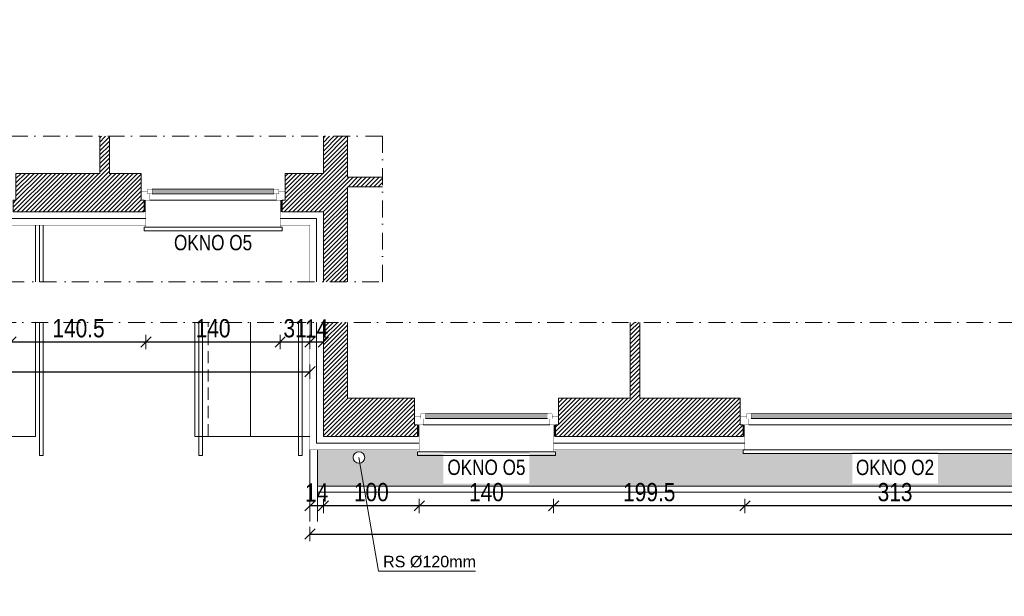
# Model space of a CAD drawing. Header units: millimetres. Extents: x 18880 to 99371, y -5529 to 27899.
# Tile 11 of 158: x 19855 to 20881, y 3558 to 4159. Entities that reach past the tile are written whole.
import ezdxf

# ---------------------------------------------------------------- set-up
doc = ezdxf.new("R2010")
doc.units = ezdxf.units.MM
doc.set_wipeout_variables(frame=1)
doc.linetypes.add('DASHED', pattern=[19.049999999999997, 12.7, -6.35])
doc.linetypes.add('Kropki i Kreski', pattern=[335.1388812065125, 176.3888835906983, -88.19444179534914, 0, -70.55555582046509])
for name, color, linetype, lineweight in [('AA_HATCH', 252, 'Continuous', 0), ('AA_IZOLACJA', 251, 'Continuous', 0), ('AA_OPIS', 2, 'Continuous', 0), ('AA_WIDOK', 254, 'Continuous', 0), ('AP wymiary', 40, 'Continuous', 0), ('K_SCIANY', 90, 'Continuous', 20)]:
    doc.layers.add(name, color=color, linetype=linetype, lineweight=lineweight)
doc.layers.add('Okna ArchiCADa', color=7, linetype='Continuous')
doc.styles.add('1', font='ARIALN.TTF')
doc.styles.add('ARIAL', font='arial.ttf')
doc.linetypes.add('STYROPIAN', pattern='A,0.000141,[1,styropian.shx,S=1,R=0,X=0,Y=0],-14.102004', length=14.102145)
doc.dimstyles.new('1_50', dxfattribs={"dimscale": 10, "dimtxt": 1.9, "dimasz": 0.005, "dimexe": 0, "dimexo": 0, "dimgap": 0.45, "dimtad": 1, "dimdec": 4, "dimrnd": 0.5, "dimdsep": 46, "dimtxsty": '1', "dimblk1": 'DIM01', "dimblk2": 'DIM01', "dimsah": 1, "dimcen": 2, "dimdle": 25, "dimse1": 1, "dimse2": 1, "dimclrd": 1, "dimclrt": 2, "dimadec": 0, "dimazin": 0, "dimtfac": 0.66665, "dimtdec": 4, "dimtix": 1, "dimtmove": 0, "dimatfit": 3, "dimldrblk": 'DIM01', "dimfxl": 0, "dimtolj": 1, "dimtzin": 0, "dimarcsym": 0})
pattern_1 = [(45, (0, -349.0947071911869), (-2.245064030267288, 2.245064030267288), [])]

# ---------------------------------------------------------------- blocks, each defined once
blk = doc.blocks.new('O1 rozwierane 12_97')
at = {"layer": 'AA_WIDOK', "color": 4}
blk.add_lwpolyline([(-719.9999999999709, 280.0000000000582), (-719.9999999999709, 320.0000000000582), (720.0000000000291, 320.0000000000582), (720.0000000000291, 280.0000000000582)], dxfattribs=at)
at = {"layer": 'AA_WIDOK', "linetype": 'DASHED', "ltscale": 0.5}
blk.add_lwpolyline([(-719.9999999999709, 280.0000000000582), (720.0000000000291, 280.0000000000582)], dxfattribs=at)
at = {"layer": 'AA_WIDOK', "color": 4, "const_width": 3}
for points in [[(-749.9999999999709, 5.820766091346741e-11), (-749.9999999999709, -89.99999999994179)], [(750.0000000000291, -89.99999999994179), (750.0000000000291, 5.820766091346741e-11)]]:
    blk.add_lwpolyline(points, dxfattribs=at)
at = {"color": 4}
blk.add_wipeout([(635.0000000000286, -114.99999999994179), (635.0000000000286, -64.9999999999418), (660.0000000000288, -64.9999999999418), (660.0000000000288, 5.820766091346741e-11), (-659.9999999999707, 5.820766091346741e-11), (-659.9999999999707, -64.9999999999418), (-634.9999999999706, -64.9999999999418), (-634.9999999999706, -114.99999999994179)], dxfattribs=at).dxf.layer = 'AA_WIDOK'
at = {"layer": 'AA_IZOLACJA', "linetype": 'STYROPIAN', "ltscale": 0.2}
for points in [[(-709.9999999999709, 120.0000000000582), (-709.9999999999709, 5.820766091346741e-11)], [(710.0000000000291, 120.0000000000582), (710.0000000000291, 5.820766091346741e-11)]]:
    blk.add_lwpolyline(points, dxfattribs=at)
at = {"layer": 'AA_WIDOK', "const_width": 3}
for points in [[(-699.9999999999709, 280.0000000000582), (-699.9999999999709, 5.820766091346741e-11)], [(700.0000000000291, 280.0000000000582), (700.0000000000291, 5.820766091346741e-11)]]:
    blk.add_lwpolyline(points, dxfattribs=at)
at = {"layer": 'AA_WIDOK', "color": 4, "const_width": 3}
for points in [[(-659.9999999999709, 5.820766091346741e-11), (-749.9999999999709, 5.820766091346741e-11)], [(-659.9999999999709, -64.99999999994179), (-659.9999999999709, 5.820766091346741e-11)], [(750.0000000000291, 5.820766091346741e-11), (660.0000000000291, 5.820766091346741e-11)], [(660.0000000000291, 5.820766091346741e-11), (660.0000000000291, -64.99999999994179)], [(-749.9999999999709, -89.99999999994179), (-684.9999999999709, -89.99999999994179)], [(-684.9999999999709, -89.99999999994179), (-684.9999999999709, -64.99999999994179)], [(-684.9999999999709, -64.99999999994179), (-659.9999999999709, -64.99999999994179)], [(-634.9999999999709, -64.99999999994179), (-684.9999999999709, -64.99999999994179)], [(-684.9999999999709, -64.99999999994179), (-684.9999999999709, -114.9999999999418)], [(-634.9999999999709, -114.9999999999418), (-634.9999999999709, -64.99999999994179)], [(-634.9999999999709, -79.99999999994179), (635.0000000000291, -79.99999999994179)], [(-634.9999999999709, -89.99999999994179), (635.0000000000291, -89.99999999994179)], [(-634.9999999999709, -99.99999999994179), (635.0000000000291, -99.99999999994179)], [(685.0000000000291, -64.99999999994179), (635.0000000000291, -64.99999999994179)], [(635.0000000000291, -64.99999999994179), (635.0000000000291, -114.9999999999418)], [(660.0000000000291, -64.99999999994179), (685.0000000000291, -64.99999999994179)], [(685.0000000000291, -64.99999999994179), (685.0000000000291, -89.99999999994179)], [(685.0000000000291, -114.9999999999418), (685.0000000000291, -64.99999999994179)], [(685.0000000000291, -89.99999999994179), (750.0000000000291, -89.99999999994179)], [(-684.9999999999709, -114.9999999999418), (-634.9999999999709, -114.9999999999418)], [(635.0000000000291, -114.9999999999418), (685.0000000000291, -114.9999999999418)]]:
    blk.add_lwpolyline(points, dxfattribs=at)
at = {"layer": 'AA_WIDOK', "color": 4}
for points in [[(660.0000000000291, 5.820766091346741e-11), (-659.9999999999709, 5.820766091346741e-11)], [(-634.9999999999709, -64.99999999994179), (635.0000000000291, -64.99999999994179)], [(-634.9999999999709, -114.9999999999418), (635.0000000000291, -114.9999999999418)], [(-634.9999999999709, -114.9999999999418), (635.0000000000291, -114.9999999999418)]]:
    blk.add_lwpolyline(points, dxfattribs=at)
blk = doc.blocks.new('O1 rozwierane 12_80')
at = {"layer": 'AA_WIDOK', "color": 4}
blk.add_lwpolyline([(1585, 260), (1585, 300), (-1585, 300), (-1585, 260)], dxfattribs=at)
at = {"layer": 'AA_WIDOK', "linetype": 'DASHED', "ltscale": 0.5}
blk.add_lwpolyline([(1585, 260), (-1585, 260)], dxfattribs=at)
at = {"layer": 'AA_WIDOK', "color": 4, "const_width": 3}
for points in [[(-1615, -90), (-1615, 0)], [(1615, 0), (1615, -90)]]:
    blk.add_lwpolyline(points, dxfattribs=at)
at = {"color": 4}
blk.add_wipeout([(-1499.9999999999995, -114.99999999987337), (-1499.9999999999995, -64.99999999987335), (-1524.9999999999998, -64.99999999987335), (-1524.9999999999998, 1.2661871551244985e-10), (1525, 1.2661871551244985e-10), (1525, -64.99999999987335), (1499.9999999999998, -64.99999999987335), (1499.9999999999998, -114.99999999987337)], dxfattribs=at).dxf.layer = 'AA_WIDOK'
at = {"layer": 'AA_IZOLACJA', "linetype": 'STYROPIAN', "ltscale": 0.2}
for points in [[(-1575.000000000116, 120), (-1575.000000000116, 0)], [(1574.999999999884, 120), (1574.999999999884, 0)]]:
    blk.add_lwpolyline(points, dxfattribs=at)
at = {"layer": 'AA_WIDOK', "const_width": 3}
for points in [[(-1565.000000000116, 260), (-1565.000000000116, 0)], [(1564.999999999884, 260), (1564.999999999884, 0)]]:
    blk.add_lwpolyline(points, dxfattribs=at)
at = {"layer": 'AA_WIDOK', "color": 4, "const_width": 3}
for points in [[(-1615, 0), (-1525, 0)], [(-1525, 0), (-1525, -65)], [(1525, -65), (1525, 0)], [(1525, 0), (1615, 0)], [(-1550, -90), (-1615, -90)], [(-1525, -65), (-1550, -65)], [(-1550, -65), (-1550, -90)], [(-1550, -65), (-1500, -65)], [(-1550, -115), (-1550, -65)], [(-1500, -65), (-1500, -115)], [(1500, -80), (-1500, -80)], [(1500, -90), (-1500, -90)], [(1500, -100), (-1500, -100)], [(1500, -115), (1500, -65)], [(1500, -65), (1550, -65)], [(1550, -65), (1525, -65)], [(1550, -90), (1550, -65)], [(1550, -65), (1550, -115)], [(1615, -90), (1550, -90)], [(-1500, -115), (-1550, -115)], [(1550, -115), (1500, -115)]]:
    blk.add_lwpolyline(points, dxfattribs=at)
at = {"layer": 'AA_WIDOK', "color": 4}
for points in [[(-1525, 0), (1525, 0)], [(1500, -65), (-1500, -65)], [(1500, -115), (-1500, -115)], [(1500, -115), (-1500, -115)]]:
    blk.add_lwpolyline(points, dxfattribs=at)
blk = doc.blocks.new('DIM01')
at = {"color": 2}
blk.add_line((-106.066017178, -106.066017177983), (106.066017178, 106.066017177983), dxfattribs=at)
blk.add_line((0, -150), (0, 150))
blk = doc.blocks.new('*D761')
at = {"layer": 'AP wymiary', "color": 1, "lineweight": -2, "transparency": 16777216}
blk.add_line((19159.7910607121, 8134.384659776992), (20430.6910607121, 8134.384659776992), dxfattribs=at)
at = {"layer": 'Defpoints', "color": 0, "transparency": 16777216}
for p in [(20430.7410607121, 8257.887762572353), (20430.7410607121, 8134.384659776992), (19159.7410607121, 0)]:
    blk.add_point(p, dxfattribs=at)
at = {"layer": 'AP wymiary', "color": 1, "lineweight": -2, "transparency": 16777216, "xscale": 0.05, "yscale": 0.05, "zscale": 0.05, "rotation": 180}
blk.add_blockref('DIM01', (19159.7410607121, 8134.384659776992), dxfattribs=at)
at = {"layer": 'AP wymiary', "color": 1, "lineweight": -2, "transparency": 16777216, "xscale": 0.05, "yscale": 0.05, "zscale": 0.05}
blk.add_blockref('DIM01', (20430.7410607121, 8134.384659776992), dxfattribs=at)
at = {"layer": 'AP wymiary', "color": 2, "transparency": 16777216, "insert": (19795.2410607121, 8148.423541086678), "char_height": 19, "attachment_point": 5, "style": '1'}
blk.add_mtext('\\A1;1271', dxfattribs=at)
blk = doc.blocks.new('*D833')
at = {"layer": 'AP wymiary', "color": 1, "lineweight": -2, "transparency": 16777216}
blk.add_line((20924.02638019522, 3651.902712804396), (20611.12638019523, 3651.902712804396), dxfattribs=at)
at = {"layer": 'Defpoints', "color": 0, "transparency": 16777216}
for p in [(20611.07638019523, 3717.325471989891), (20924.07638019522, 3717.325471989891), (20611.07638019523, 3651.902712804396)]:
    blk.add_point(p, dxfattribs=at)
at = {"layer": 'AP wymiary', "color": 1, "lineweight": -2, "transparency": 16777216, "xscale": 0.05, "yscale": 0.05, "zscale": 0.05, "rotation": 180}
blk.add_blockref('DIM01', (20611.07638019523, 3651.902712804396), dxfattribs=at)
at = {"layer": 'AP wymiary', "color": 1, "lineweight": -2, "transparency": 16777216, "xscale": 0.05, "yscale": 0.05, "zscale": 0.05}
blk.add_blockref('DIM01', (20924.07638019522, 3651.902712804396), dxfattribs=at)
at = {"layer": 'AP wymiary', "color": 2, "transparency": 16777216, "insert": (20767.57638019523, 3666.103599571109), "char_height": 19, "attachment_point": 5, "style": '1'}
blk.add_mtext('\\A1;313', dxfattribs=at)
blk = doc.blocks.new('*D834')
at = {"layer": 'AP wymiary', "color": 1, "lineweight": -2, "transparency": 16777216}
blk.add_line((20611.02638019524, 3651.902712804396), (20411.62638019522, 3651.902712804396), dxfattribs=at)
at = {"layer": 'Defpoints', "color": 0, "transparency": 16777216}
for p in [(20411.57638019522, 3717.325471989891), (20611.07638019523, 3717.325471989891), (20411.57638019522, 3651.902712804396)]:
    blk.add_point(p, dxfattribs=at)
at = {"layer": 'AP wymiary', "color": 1, "lineweight": -2, "transparency": 16777216, "xscale": 0.05, "yscale": 0.05, "zscale": 0.05, "rotation": 180}
blk.add_blockref('DIM01', (20411.57638019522, 3651.902712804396), dxfattribs=at)
at = {"layer": 'AP wymiary', "color": 1, "lineweight": -2, "transparency": 16777216, "xscale": 0.05, "yscale": 0.05, "zscale": 0.05}
blk.add_blockref('DIM01', (20611.07638019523, 3651.902712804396), dxfattribs=at)
at = {"layer": 'AP wymiary', "color": 2, "transparency": 16777216, "insert": (20511.32638019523, 3666.103599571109), "char_height": 19, "attachment_point": 5, "style": '1'}
blk.add_mtext('\\A1;199.5', dxfattribs=at)
blk = doc.blocks.new('*D835')
at = {"layer": 'AP wymiary', "color": 1, "lineweight": -2, "transparency": 16777216}
blk.add_line((20411.52638019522, 3651.902712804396), (20271.62638019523, 3651.902712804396), dxfattribs=at)
at = {"layer": 'Defpoints', "color": 0, "transparency": 16777216}
for p in [(20271.57638019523, 3717.325471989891), (20411.57638019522, 3717.325471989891), (20271.57638019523, 3651.902712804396)]:
    blk.add_point(p, dxfattribs=at)
at = {"layer": 'AP wymiary', "color": 1, "lineweight": -2, "transparency": 16777216, "xscale": 0.05, "yscale": 0.05, "zscale": 0.05, "rotation": 180}
blk.add_blockref('DIM01', (20271.57638019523, 3651.902712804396), dxfattribs=at)
at = {"layer": 'AP wymiary', "color": 1, "lineweight": -2, "transparency": 16777216, "xscale": 0.05, "yscale": 0.05, "zscale": 0.05}
blk.add_blockref('DIM01', (20411.57638019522, 3651.902712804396), dxfattribs=at)
at = {"layer": 'AP wymiary', "color": 2, "transparency": 16777216, "insert": (20341.57638019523, 3666.103599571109), "char_height": 19, "attachment_point": 5, "style": '1'}
blk.add_mtext('\\A1;140', dxfattribs=at)
blk = doc.blocks.new('*D836')
at = {"layer": 'AP wymiary', "color": 1, "lineweight": -2, "transparency": 16777216}
blk.add_line((20271.52638019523, 3651.902712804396), (20171.62638019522, 3651.902712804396), dxfattribs=at)
at = {"layer": 'Defpoints', "color": 0, "transparency": 16777216}
for p in [(20171.57638019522, 3724.325471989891), (20271.57638019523, 3717.325471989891), (20171.57638019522, 3651.902712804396)]:
    blk.add_point(p, dxfattribs=at)
at = {"layer": 'AP wymiary', "color": 1, "lineweight": -2, "transparency": 16777216, "xscale": 0.05, "yscale": 0.05, "zscale": 0.05, "rotation": 180}
blk.add_blockref('DIM01', (20171.57638019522, 3651.902712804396), dxfattribs=at)
at = {"layer": 'AP wymiary', "color": 1, "lineweight": -2, "transparency": 16777216, "xscale": 0.05, "yscale": 0.05, "zscale": 0.05}
blk.add_blockref('DIM01', (20271.57638019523, 3651.902712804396), dxfattribs=at)
at = {"layer": 'AP wymiary', "color": 2, "transparency": 16777216, "insert": (20221.57638019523, 3666.103599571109), "char_height": 19, "attachment_point": 5, "style": '1'}
blk.add_mtext('\\A1;100', dxfattribs=at)
blk = doc.blocks.new('*D837')
at = {"layer": 'AP wymiary', "color": 1, "lineweight": -2, "transparency": 16777216}
for p, q in [((20157.52638019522, 3651.902712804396), (20157.47638019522, 3651.902712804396)), ((20171.57638019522, 3651.902712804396), (20157.57638019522, 3651.902712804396)), ((20171.62638019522, 3651.902712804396), (20171.67638019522, 3651.902712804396))]:
    blk.add_line(p, q, dxfattribs=at)
at = {"layer": 'Defpoints', "color": 0, "transparency": 16777216}
for p in [(20157.57638019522, 3724.585921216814), (20171.57638019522, 3724.325471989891), (20157.57638019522, 3651.902712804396)]:
    blk.add_point(p, dxfattribs=at)
at = {"layer": 'AP wymiary', "color": 1, "lineweight": -2, "transparency": 16777216, "xscale": 0.05, "yscale": 0.05, "zscale": 0.05}
blk.add_blockref('DIM01', (20157.57638019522, 3651.902712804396), dxfattribs=at)
at = {"layer": 'AP wymiary', "color": 1, "lineweight": -2, "transparency": 16777216, "xscale": 0.05, "yscale": 0.05, "zscale": 0.05, "rotation": 180}
blk.add_blockref('DIM01', (20171.57638019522, 3651.902712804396), dxfattribs=at)
at = {"layer": 'AP wymiary', "color": 2, "transparency": 16777216, "insert": (20164.57638019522, 3665.941594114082), "char_height": 19, "attachment_point": 5, "style": '1'}
blk.add_mtext('\\A1;14', dxfattribs=at)
blk = doc.blocks.new('*D838')
at = {"layer": 'AP wymiary', "color": 1, "lineweight": -2, "transparency": 16777216}
blk.add_line((20157.62638019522, 3622.520860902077), (21782.52638019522, 3622.520860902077), dxfattribs=at)
at = {"layer": 'Defpoints', "color": 0, "transparency": 16777216}
for p in [(20157.57638019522, 3710.325471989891), (21782.57638019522, 3710.325471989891), (21782.57638019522, 3622.520860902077)]:
    blk.add_point(p, dxfattribs=at)
at = {"layer": 'AP wymiary', "color": 1, "lineweight": -2, "transparency": 16777216, "xscale": 0.05, "yscale": 0.05, "zscale": 0.05, "rotation": 180}
blk.add_blockref('DIM01', (20157.57638019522, 3622.520860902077), dxfattribs=at)
at = {"layer": 'AP wymiary', "color": 1, "lineweight": -2, "transparency": 16777216, "xscale": 0.05, "yscale": 0.05, "zscale": 0.05}
blk.add_blockref('DIM01', (21782.57638019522, 3622.520860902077), dxfattribs=at)
at = {"layer": 'AP wymiary', "color": 2, "transparency": 16777216, "insert": (20970.07638019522, 3636.72174766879), "char_height": 19, "attachment_point": 5, "style": '1'}
blk.add_mtext('\\A1;1625', dxfattribs=at)
blk = doc.blocks.new('*D842')
at = {"layer": 'AP wymiary', "color": 1, "lineweight": -2, "transparency": 16777216}
blk.add_line((19846.12638019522, 3822.745946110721), (19986.52638019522, 3822.745946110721), dxfattribs=at)
at = {"layer": 'Defpoints', "color": 0, "transparency": 16777216}
for p in [(19846.07638019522, 3951.56948154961), (19986.57638019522, 3951.56948154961), (19986.57638019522, 3822.745946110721)]:
    blk.add_point(p, dxfattribs=at)
at = {"layer": 'AP wymiary', "color": 1, "lineweight": -2, "transparency": 16777216, "xscale": 0.05, "yscale": 0.05, "zscale": 0.05, "rotation": 180}
blk.add_blockref('DIM01', (19846.07638019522, 3822.745946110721), dxfattribs=at)
at = {"layer": 'AP wymiary', "color": 1, "lineweight": -2, "transparency": 16777216, "xscale": 0.05, "yscale": 0.05, "zscale": 0.05}
blk.add_blockref('DIM01', (19986.57638019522, 3822.745946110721), dxfattribs=at)
at = {"layer": 'AP wymiary', "color": 2, "transparency": 16777216, "insert": (19916.32638019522, 3836.946832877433), "char_height": 19, "attachment_point": 5, "style": '1'}
blk.add_mtext('\\A1;140.5', dxfattribs=at)
blk = doc.blocks.new('*D843')
at = {"layer": 'AP wymiary', "color": 1, "lineweight": -2, "transparency": 16777216}
blk.add_line((19986.62638019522, 3822.745946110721), (20126.52638019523, 3822.745946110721), dxfattribs=at)
at = {"layer": 'Defpoints', "color": 0, "transparency": 16777216}
for p in [(19986.57638019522, 3951.56948154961), (20126.57638019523, 3951.56948154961), (20126.57638019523, 3822.745946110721)]:
    blk.add_point(p, dxfattribs=at)
at = {"layer": 'AP wymiary', "color": 1, "lineweight": -2, "transparency": 16777216, "xscale": 0.05, "yscale": 0.05, "zscale": 0.05, "rotation": 180}
blk.add_blockref('DIM01', (19986.57638019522, 3822.745946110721), dxfattribs=at)
at = {"layer": 'AP wymiary', "color": 1, "lineweight": -2, "transparency": 16777216, "xscale": 0.05, "yscale": 0.05, "zscale": 0.05}
blk.add_blockref('DIM01', (20126.57638019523, 3822.745946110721), dxfattribs=at)
at = {"layer": 'AP wymiary', "color": 2, "transparency": 16777216, "insert": (20056.57638019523, 3836.946832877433), "char_height": 19, "attachment_point": 5, "style": '1'}
blk.add_mtext('\\A1;140', dxfattribs=at)
blk = doc.blocks.new('*D844')
at = {"layer": 'AP wymiary', "color": 1, "lineweight": -2, "transparency": 16777216}
blk.add_line((20126.62638019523, 3822.745946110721), (20157.52638019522, 3822.745946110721), dxfattribs=at)
at = {"layer": 'Defpoints', "color": 0, "transparency": 16777216}
for p in [(20126.57638019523, 3951.56948154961), (20157.57638019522, 3944.56948154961), (20157.57638019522, 3822.745946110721)]:
    blk.add_point(p, dxfattribs=at)
at = {"layer": 'AP wymiary', "color": 1, "lineweight": -2, "transparency": 16777216, "xscale": 0.05, "yscale": 0.05, "zscale": 0.05, "rotation": 180}
blk.add_blockref('DIM01', (20126.57638019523, 3822.745946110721), dxfattribs=at)
at = {"layer": 'AP wymiary', "color": 1, "lineweight": -2, "transparency": 16777216, "xscale": 0.05, "yscale": 0.05, "zscale": 0.05}
blk.add_blockref('DIM01', (20157.57638019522, 3822.745946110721), dxfattribs=at)
at = {"layer": 'AP wymiary', "color": 2, "transparency": 16777216, "insert": (20142.07638019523, 3836.946832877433), "char_height": 19, "attachment_point": 5, "style": '1'}
blk.add_mtext('\\A1;31', dxfattribs=at)
blk = doc.blocks.new('*D845')
at = {"layer": 'AP wymiary', "color": 1, "lineweight": -2, "transparency": 16777216}
for p, q in [((20157.52638019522, 3822.745946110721), (20157.47638019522, 3822.745946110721)), ((20157.57638019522, 3822.745946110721), (20171.57638019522, 3822.745946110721)), ((20171.62638019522, 3822.745946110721), (20171.67638019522, 3822.745946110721))]:
    blk.add_line(p, q, dxfattribs=at)
at = {"layer": 'Defpoints', "color": 0, "transparency": 16777216}
for p in [(20171.57638019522, 3958.56948154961), (20157.57638019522, 3944.56948154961), (20171.57638019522, 3822.745946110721)]:
    blk.add_point(p, dxfattribs=at)
at = {"layer": 'AP wymiary', "color": 1, "lineweight": -2, "transparency": 16777216, "xscale": 0.05, "yscale": 0.05, "zscale": 0.05}
blk.add_blockref('DIM01', (20157.57638019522, 3822.745946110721), dxfattribs=at)
at = {"layer": 'AP wymiary', "color": 1, "lineweight": -2, "transparency": 16777216, "xscale": 0.05, "yscale": 0.05, "zscale": 0.05, "rotation": 180}
blk.add_blockref('DIM01', (20171.57638019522, 3822.745946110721), dxfattribs=at)
at = {"layer": 'AP wymiary', "color": 2, "transparency": 16777216, "insert": (20164.57638019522, 3836.784827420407), "char_height": 19, "attachment_point": 5, "style": '1'}
blk.add_mtext('\\A1;14', dxfattribs=at)
blk = doc.blocks.new('*D645')
at = {"layer": 'AP wymiary', "color": 1, "lineweight": -2, "transparency": 16777216}
blk.add_line((19452.62638019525, 3791.779924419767), (20157.52638019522, 3791.779924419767), dxfattribs=at)
at = {"layer": 'Defpoints', "color": 0, "transparency": 16777216}
for p in [(19452.57638019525, 3944.56948154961), (20157.57638019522, 3944.56948154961), (20157.57638019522, 3791.779924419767)]:
    blk.add_point(p, dxfattribs=at)
at = {"layer": 'AP wymiary', "color": 1, "lineweight": -2, "transparency": 16777216, "xscale": 0.05, "yscale": 0.05, "zscale": 0.05, "rotation": 180}
blk.add_blockref('DIM01', (19452.57638019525, 3791.779924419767), dxfattribs=at)
at = {"layer": 'AP wymiary', "color": 1, "lineweight": -2, "transparency": 16777216, "xscale": 0.05, "yscale": 0.05, "zscale": 0.05}
blk.add_blockref('DIM01', (20157.57638019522, 3791.779924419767), dxfattribs=at)
at = {"layer": 'AP wymiary', "color": 2, "transparency": 16777216, "insert": (19805.07638019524, 3805.980811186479), "char_height": 19, "attachment_point": 5, "style": '1'}
blk.add_mtext('\\A1;705', dxfattribs=at)

msp = doc.modelspace()

# ---------------------------------------------------------------- hatches: boundary and pattern name
at = {"layer": 'AA_HATCH'}
h = msp.add_hatch(dxfattribs=at)
h.set_pattern_fill('ANSI31', color=256)
h.set_pattern_definition(pattern_1)
h.paths.add_polyline_path([(19528.07638019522, 3979.56948154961), (19528.07638019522, 3998.56948154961), (19438.57638019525, 3998.56948154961), (19438.57638019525, 4037.197943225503), (19396.57638019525, 4037.197943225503), (19396.57638019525, 3885.388910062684), (19438.57638019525, 3885.388910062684), (19438.57638019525, 3958.56948154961), (19531.07638019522, 3958.56948154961), (19531.07638019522, 3970.56948154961), (19528.07638019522, 3970.56948154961)])
h.paths.add_polyline_path([(19981.57638019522, 3979.56948154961), (19981.57638019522, 3998.56948154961), (19948.57638019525, 3998.56948154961), (19948.57638019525, 4037.197943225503), (19938.57638019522, 4037.197943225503), (19938.57638019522, 3998.56948154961), (19851.07638019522, 3998.56948154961), (19851.07638019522, 3979.56948154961), (19851.07638019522, 3970.56948154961), (19848.07638019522, 3970.56948154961), (19848.07638019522, 3958.56948154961), (19984.57638019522, 3958.56948154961), (19984.57638019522, 3970.56948154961), (19981.57638019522, 3970.56948154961)])
h.paths.add_polyline_path([(20196.57638019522, 3984.56948154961), (20233.25407753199, 3984.56948154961), (20233.25407753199, 3994.56948154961), (20196.57638019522, 3994.56948154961), (20196.57638019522, 4037.197943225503), (20171.57638019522, 4037.197943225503), (20171.57638019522, 3998.56948154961), (20131.57638019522, 3998.56948154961), (20131.57638019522, 3979.56948154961), (20131.57638019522, 3970.56948154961), (20128.57638019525, 3970.56948154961), (20128.57638019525, 3958.56948154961), (20171.57638019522, 3958.56948154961), (20171.57638019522, 3885.388910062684), (20196.57638019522, 3885.388910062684)])
h = msp.add_hatch(dxfattribs=at)
h.set_pattern_fill('ANSI31', color=256)
h.set_pattern_definition(pattern_1)
h.paths.add_polyline_path([(20266.57638019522, 3764.325471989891), (20196.57638019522, 3764.325471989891), (20196.57638019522, 3843.235255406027), (20171.57638019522, 3843.235255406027), (20171.57638019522, 3724.325471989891), (20269.57638019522, 3724.325471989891), (20269.57638019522, 3736.325471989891), (20266.57638019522, 3736.325471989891), (20266.57638019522, 3745.325471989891)])
h.paths.add_polyline_path([(20609.07638019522, 3736.325471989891), (20606.07638019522, 3736.325471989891), (20606.07638019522, 3745.325471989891), (20606.07638019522, 3764.325471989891), (20501.57638019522, 3764.325471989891), (20501.57638019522, 3843.235255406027), (20491.57638019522, 3843.235255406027), (20491.57638019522, 3764.325471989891), (20416.57638019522, 3764.325471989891), (20416.57638019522, 3745.325471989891), (20416.57638019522, 3736.325471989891), (20413.57638019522, 3736.325471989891), (20413.57638019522, 3724.325471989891), (20609.07638019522, 3724.325471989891)])
h.paths.add_polyline_path([(21152.07638019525, 3745.325471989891), (21152.07638019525, 3764.325471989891), (21026.57638019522, 3764.325471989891), (21026.57638019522, 3843.235255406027), (21016.57638019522, 3843.235255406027), (21016.57638019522, 3764.325471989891), (20929.07638019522, 3764.325471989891), (20929.07638019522, 3745.325471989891), (20929.07638019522, 3736.325471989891), (20926.07638019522, 3736.325471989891), (20926.07638019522, 3724.325471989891), (21155.07638019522, 3724.325471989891), (21155.07638019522, 3736.325471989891), (21152.07638019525, 3736.325471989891)])
h.paths.add_polyline_path([(21599.57638019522, 3745.325471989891), (21599.57638019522, 3764.325471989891), (21571.57638019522, 3764.325471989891), (21571.57638019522, 3843.235255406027), (21561.57638019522, 3843.235255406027), (21561.57638019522, 3764.325471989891), (21475.07638019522, 3764.325471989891), (21475.07638019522, 3745.325471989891), (21475.07638019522, 3736.325471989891), (21472.07638019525, 3736.325471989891), (21472.07638019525, 3724.325471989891), (21602.57638019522, 3724.325471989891), (21602.57638019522, 3736.325471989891), (21599.57638019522, 3736.325471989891)])
h.paths.add_polyline_path([(21821.57638019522, 3764.325471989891), (21749.57638019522, 3764.325471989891), (21749.57638019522, 3745.325471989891), (21749.57638019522, 3736.325471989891), (21746.57638019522, 3736.325471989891), (21746.57638019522, 3724.325471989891), (21796.57638019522, 3724.325471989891), (21796.57638019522, 3701.325471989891), (21808.57638019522, 3701.325471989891), (21808.57638019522, 3704.325471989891), (21817.57638019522, 3704.325471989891), (21821.57638019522, 3704.325471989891)])

# ---------------------------------------------------------------- linework, layer by layer
for points in [[(20157.57638019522, 3710.325471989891), (20157.57638019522, 3635.548347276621)], [(20165.57638019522, 3710.325471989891), (20165.57638019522, 3635.548347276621)], [(21744.57638019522, 3641.295923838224), (21744.57638019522, 3672.325471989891), (20165.57638019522, 3672.325471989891)], [(21738.57638019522, 3641.295923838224), (21738.57638019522, 3666.325471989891), (20165.57638019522, 3666.325471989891)]]:
    msp.add_lwpolyline(points, dxfattribs=at)
at = {"layer": 'AA_IZOLACJA', "linetype": 'STYROPIAN', "ltscale": 1.4}
for points in [[(20164.57638019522, 3843.235255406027), (20164.57638019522, 3717.325471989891), (20271.57638019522, 3717.325471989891)], [(20411.57638019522, 3717.325471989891), (20611.07638019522, 3717.325471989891)]]:
    msp.add_lwpolyline(points, dxfattribs=at)
at = {"layer": 'AA_WIDOK'}
for p, q in [((19871.57638019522, 3944.56948154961), (19871.57638019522, 3885.388910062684)), ((19871.57638019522, 3843.235255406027), (19871.57638019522, 3724.325471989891)), ((20037.57638019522, 3724.325471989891), (20037.57638019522, 3843.235255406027)), ((20095.58009657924, 3724.553541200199), (20095.58009657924, 3843.463324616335)), ((19871.57638019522, 3724.325471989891), (19821.57638019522, 3724.325471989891)), ((20037.57638019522, 3724.325471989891), (20157.57638019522, 3724.325471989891))]:
    msp.add_line(p, q, dxfattribs=at)
at = {"layer": 'AA_WIDOK', "color": 8, "linetype": 'DASHED'}
msp.add_lwpolyline([(20051.57638019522, 3724.325471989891), (20051.57638019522, 3843.235255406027)], dxfattribs=at)
at = {"layer": 'AA_WIDOK', "const_width": 0.3}
for points in [[(20157.57638019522, 3843.235255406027), (20157.57638019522, 3710.325471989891), (20271.57638019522, 3710.325471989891)], [(20411.57638019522, 3710.325471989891), (20611.07638019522, 3710.325471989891)]]:
    msp.add_lwpolyline(points, dxfattribs=at)
at = {"layer": 'AA_WIDOK', "color": 4}
msp.add_circle((20208.68235689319, 3702.325471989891), 6, dxfattribs=at)
at = {"layer": 'AP wymiary'}
for points in [[(19875.57638019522, 3944.56948154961), (19875.57638019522, 3885.388910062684)], [(19879.57638019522, 3885.388910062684), (19879.57638019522, 3944.56948154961)], [(19875.57638019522, 3843.235255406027), (19875.57638019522, 3704.325471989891), (19879.57638019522, 3704.325471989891), (19879.57638019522, 3843.235255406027)], [(20041.57638019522, 3843.235255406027), (20041.57638019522, 3704.325471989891), (20045.57638019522, 3704.325471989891), (20045.57638019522, 3843.235255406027)], [(20145.57638019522, 3843.235255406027), (20145.57638019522, 3704.325471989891), (20149.57638019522, 3704.325471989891), (20149.57638019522, 3843.235255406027)]]:
    msp.add_lwpolyline(points, dxfattribs=at)
at = {"layer": 'K_SCIANY'}
for points in [[(19938.57638019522, 4037.197943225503), (19938.57638019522, 3998.56948154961), (19851.07638019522, 3998.56948154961), (19851.07638019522, 3979.56948154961), (19851.07638019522, 3970.56948154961), (19848.07638019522, 3970.56948154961), (19848.07638019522, 3958.56948154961), (19984.57638019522, 3958.56948154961), (19984.57638019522, 3970.56948154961), (19981.57638019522, 3970.56948154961), (19981.57638019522, 3979.56948154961), (19981.57638019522, 3998.56948154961), (19948.57638019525, 3998.56948154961), (19948.57638019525, 4037.197943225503)], [(20171.57638019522, 3998.56948154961), (20171.57638019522, 4037.197943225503)], [(20196.57638019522, 3994.56948154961), (20196.57638019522, 4037.197943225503)], [(20171.57638019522, 3998.56948154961), (20131.57638019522, 3998.56948154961), (20131.57638019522, 3979.56948154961), (20131.57638019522, 3970.56948154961), (20128.57638019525, 3970.56948154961), (20128.57638019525, 3958.56948154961), (20171.57638019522, 3958.56948154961)], [(20233.25407753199, 3994.56948154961), (20196.57638019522, 3994.56948154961)], [(20196.57638019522, 3885.388910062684), (20196.57638019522, 3984.56948154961)], [(20196.57638019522, 3984.56948154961), (20233.25407753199, 3984.56948154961)], [(20171.57638019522, 3958.56948154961), (20171.57638019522, 3885.388910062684)], [(20171.57638019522, 3843.235255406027), (20171.57638019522, 3724.325471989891), (20269.57638019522, 3724.325471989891), (20269.57638019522, 3736.325471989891), (20266.57638019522, 3736.325471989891), (20266.57638019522, 3745.325471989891), (20266.57638019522, 3764.325471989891), (20196.57638019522, 3764.325471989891), (20196.57638019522, 3843.235255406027)], [(20491.57638019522, 3843.235255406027), (20491.57638019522, 3764.325471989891), (20416.57638019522, 3764.325471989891), (20416.57638019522, 3745.325471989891), (20416.57638019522, 3736.325471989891), (20413.57638019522, 3736.325471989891), (20413.57638019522, 3724.325471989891), (20609.07638019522, 3724.325471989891), (20609.07638019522, 3736.325471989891), (20606.07638019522, 3736.325471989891), (20606.07638019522, 3745.325471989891), (20606.07638019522, 3764.325471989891), (20501.57638019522, 3764.325471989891), (20501.57638019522, 3843.235255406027)]]:
    msp.add_lwpolyline(points, dxfattribs=at)

# ---------------------------------------------------------------- texts
at = {"layer": 'AA_OPIS', "style": 'ARIAL'}
for s, insert, char_height, width, attachment_point in [('{\\W0.8;OKNO O2}', (20767.57638019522, 3700.027849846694), 16, 300, 2), ('RS %%C120mm', (20233.83472086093, 3599.833004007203), 12, 1647.711881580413, 1)]:
    msp.add_mtext(s, dxfattribs=dict(at, insert=insert, char_height=char_height, width=width, attachment_point=attachment_point))

# ---------------------------------------------------------------- dimensions: what is measured, and where the dimension line sits
at = {"layer": 'AP wymiary'}
for base, p1, p2, picture, middle in [((20171.57638019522, 3822.745946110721), (20157.57638019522, 3944.56948154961), (20171.57638019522, 3958.56948154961), '*D845', (20164.57638019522, 3836.784827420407)), ((20157.57638019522, 3651.902712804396), (20171.57638019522, 3724.325471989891), (20157.57638019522, 3724.585921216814), '*D837', (20164.57638019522, 3665.941594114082))]:
    dim = msp.add_linear_dim(base=base, p1=p1, p2=p2, dimstyle='1_50', override={"dimtmove": 1}, dxfattribs=at)
    dim.commit()
    dim.dimension.update_dxf_attribs({"geometry": picture, "text_midpoint": middle})

# ---------------------------------------------------------------- next in the draw order: block references
at = {"layer": 'Okna ArchiCADa', "linetype": 'Continuous', "yscale": 0.1, "zscale": 0.1, "rotation": 180}
for name, p, xscale in [('O1 rozwierane 12_97', (20056.57638019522, 3970.56948154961), -0.1), ('O1 rozwierane 12_97', (20341.57638019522, 3736.325471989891), -0.1), ('O1 rozwierane 12_80', (20767.57638019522, 3736.325471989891), 0.1)]:
    msp.add_blockref(name, p, dxfattribs=dict(at, xscale=xscale))

# ---------------------------------------------------------------- next in the draw order: hatches: boundary and pattern name
at = {"layer": 'AA_HATCH'}
h = msp.add_hatch(dxfattribs=at)
h.set_pattern_fill('AR-CONC', color=256, scale=0.1)
h.set_pattern_definition([(49.99999999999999, (0, 150.9052928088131), (18.2184668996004, -1.593908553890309), [1.905, -20.955]), (355, (0, 150.9052928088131), (-3.524342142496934, 19.10568452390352), [1.524, -16.764058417]), (100.4514447, (1.5182007, 150.7724674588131), (14.69412470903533, 17.51177519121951), [1.61900088, -17.80902446]), (46.18420000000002, (0, 155.9852928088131), (27.10790408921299, -4.204232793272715), [2.857499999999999, -31.43249999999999]), (96.63555760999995, (2.25899, 155.6349428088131), (23.7404134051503, 24.74261245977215), [2.428502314, -26.713560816]), (351.1841511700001, (0, 155.9852928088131), (23.74041340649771, 24.74261245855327), [2.285996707, -25.145973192]), (21, (2.54, 154.7152928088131), (15.16143912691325, -10.22651981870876), [1.905, -20.955]), (326.0000000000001, (2.54, 154.7152928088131), (6.180202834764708, 18.41879661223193), [1.524, -16.764]), (71.45144499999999, (3.80345326, 153.8630828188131), (21.34164192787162, 8.192276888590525), [1.61900088, -17.80899376]), (37.50000000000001, (0, 150.9052928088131), (0.3088603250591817, 8.455503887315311), [0, -16.5608, 0, -17.018, 0, -16.8275]), (7.499999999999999, (0, 150.9052928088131), (6.681966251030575, 10.01805748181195), [0, -9.7028, 0, -16.1798, 0, -6.413500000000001]), (327.5, (-5.6642, 150.9052928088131), (13.55905951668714, -0.5728743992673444), [0, -6.350000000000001, 0, -19.812, 0, -26.289]), (317.5, (-8.2042, 150.9052928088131), (14.81291813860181, 2.542649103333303), [0, -8.255, 0, -13.1572, 0, -18.669])])
edge = h.paths.add_edge_path()
edge.add_line((21778.57638019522, 3701.325471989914), (21782.57638019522, 3701.325471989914))
edge.add_line((21782.57638019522, 3701.325471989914), (21782.57638019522, 3710.325471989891))
edge.add_line((21782.57638019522, 3710.325471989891), (21746.57638019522, 3710.325471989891))
edge.add_line((21746.57638019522, 3710.325471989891), (21746.57638019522, 3706.325471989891))
edge.add_line((21746.57638019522, 3706.325471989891), (21602.57638019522, 3706.325471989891))
edge.add_line((21602.57638019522, 3706.325471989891), (21602.57638019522, 3710.325471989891))
edge.add_line((21602.57638019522, 3710.325471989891), (21472.07638019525, 3710.325471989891))
edge.add_line((21472.07638019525, 3710.325471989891), (21472.07638019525, 3706.325471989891))
edge.add_line((21472.07638019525, 3706.325471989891), (21155.07638019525, 3706.325471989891))
edge.add_line((21155.07638019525, 3706.325471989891), (21155.07638019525, 3710.325471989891))
edge.add_line((21155.07638019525, 3710.325471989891), (20926.07638019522, 3710.325471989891))
edge.add_line((20926.07638019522, 3710.325471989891), (20926.07638019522, 3706.325471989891))
edge.add_line((20926.07638019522, 3706.325471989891), (20609.07638019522, 3706.325471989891))
edge.add_line((20609.07638019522, 3706.325471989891), (20609.07638019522, 3710.325471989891))
edge.add_line((20609.07638019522, 3710.325471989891), (20413.57638019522, 3710.325471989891))
edge.add_line((20413.57638019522, 3710.325471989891), (20413.57638019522, 3706.325471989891))
edge.add_line((20413.57638019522, 3706.325471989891), (20269.57638019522, 3706.325471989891))
edge.add_line((20269.57638019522, 3706.325471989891), (20269.57638019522, 3710.325471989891))
edge.add_line((20269.57638019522, 3710.325471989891), (20165.57638019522, 3710.325471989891))
edge.add_line((20165.57638019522, 3710.325471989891), (20165.57638019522, 3672.325471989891))
edge.add_line((20165.57638019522, 3672.325471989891), (20218.80386614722, 3672.325471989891))
edge.add_line((20218.80386614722, 3672.325471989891), (20210.60043487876, 3696.640317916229))
edge.add_arc((20208.68235689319, 3702.325471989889), 5.999999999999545, 179.999999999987, 288.64355344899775, ccw=False)
edge.add_arc((20208.68235689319, 3702.325471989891), 6, 0, 180, ccw=False)
edge.add_arc((20208.68235689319, 3702.325471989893), 6.000000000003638, 288.6435534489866, 359.9999999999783, ccw=False)
edge.add_line((20210.60043487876, 3696.640317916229), (20218.80386614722, 3672.325471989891))
edge.add_line((20218.80386614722, 3672.325471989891), (21744.57638019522, 3672.325471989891))
edge.add_line((21744.57638019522, 3672.325471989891), (21744.57638019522, 3641.295923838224))
edge.add_line((21744.57638019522, 3641.295923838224), (21778.57638019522, 3641.295923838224))
edge.add_line((21778.57638019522, 3641.295923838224), (21778.57638019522, 3678.325471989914))
edge.add_line((21778.57638019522, 3678.325471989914), (21778.57638019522, 3701.325471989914))
h.paths.add_polyline_path([(21629.76219192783, 3675.09340209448), (21719.24213735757, 3675.09340209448), (21719.24213735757, 3708.064752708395), (21629.76219192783, 3708.064752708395)], flags=16)
h.paths.add_polyline_path([(21268.87569806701, 3675.007385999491), (21358.35564349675, 3675.007385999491), (21358.35564349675, 3707.978736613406), (21268.87569806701, 3707.978736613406)], flags=16)
h.paths.add_polyline_path([(20722.87569806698, 3675.007385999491), (20812.35564349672, 3675.007385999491), (20812.35564349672, 3707.978736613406), (20722.87569806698, 3707.978736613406)], flags=16)
h.paths.add_polyline_path([(20296.76219192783, 3675.09340209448), (20386.24213735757, 3675.09340209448), (20386.24213735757, 3708.064752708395), (20296.76219192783, 3708.064752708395)], flags=16)

# ---------------------------------------------------------------- next in the draw order: linework, layer by layer
at = {"layer": 'AA_IZOLACJA', "linetype": 'STYROPIAN', "ltscale": 1.4}
for points in [[(19846.07638019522, 3951.56948154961), (19986.57638019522, 3951.56948154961)], [(20126.57638019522, 3951.56948154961), (20164.57638019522, 3951.56948154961), (20164.57638019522, 3885.388910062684)]]:
    msp.add_lwpolyline(points, dxfattribs=at)
at = {"layer": 'AA_OPIS', "linetype": 'Kropki i Kreski', "ltscale": 0.1}
for points in [[(19371.57638019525, 3885.388910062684), (20233.25407753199, 3885.388910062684), (20233.25407753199, 4037.197943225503), (19371.57638019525, 4037.197943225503)], [(21721.68319997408, 3641.295923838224), (21901.63166068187, 3641.295923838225), (21901.63166068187, 3843.235255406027), (19737.61359710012, 3843.235255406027)]]:
    msp.add_lwpolyline(points, dxfattribs=at)
at = {"layer": 'AA_OPIS', "linetype": 'Continuous'}
msp.add_lwpolyline([(20208.68235689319, 3702.325471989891), (20229.16782607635, 3583.962522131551), (20330.16906907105, 3583.962522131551)], dxfattribs=at)
at = {"layer": 'AA_WIDOK', "const_width": 0.3}
for points in [[(19846.07638019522, 3944.56948154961), (19986.57638019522, 3944.56948154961)], [(20126.57638019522, 3944.56948154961), (20157.57638019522, 3944.56948154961), (20157.57638019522, 3885.388910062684)]]:
    msp.add_lwpolyline(points, dxfattribs=at)

# ---------------------------------------------------------------- next in the draw order: texts
at = {"layer": 'AA_OPIS', "char_height": 16, "width": 300, "attachment_point": 2, "style": 'ARIAL'}
for insert in [(20056.57638019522, 3934.357875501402), (20341.57638019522, 3700.113865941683)]:
    msp.add_mtext('{\\W0.8;OKNO O5}', dxfattribs=dict(at, insert=insert))

# ---------------------------------------------------------------- next in the draw order: dimensions: what is measured, and where the dimension line sits
at = {"layer": 'AP wymiary'}
for base, p1, p2, picture, middle in [((20430.7410607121, 8134.384659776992), (19159.7410607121, 0), (20430.7410607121, 8257.887762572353), '*D761', (19795.2410607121, 8148.423541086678)), ((20157.57638019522, 3791.779924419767), (19452.57638019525, 3944.56948154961), (20157.57638019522, 3944.56948154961), '*D645', (19805.07638019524, 3805.980811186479)), ((21782.57638019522, 3622.520860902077), (20157.57638019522, 3710.325471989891), (21782.57638019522, 3710.325471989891), '*D838', (20970.07638019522, 3636.72174766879))]:
    dim = msp.add_linear_dim(base=base, p1=p1, p2=p2, dimstyle='1_50', dxfattribs=at)
    dim.commit()
    dim.dimension.update_dxf_attribs({"geometry": picture, "text_midpoint": middle})
for base, p1, p2, picture, middle in [((19986.57638019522, 3822.745946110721), (19846.07638019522, 3951.56948154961), (19986.57638019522, 3951.56948154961), '*D842', (19916.32638019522, 3836.946832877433)), ((20126.57638019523, 3822.745946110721), (19986.57638019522, 3951.56948154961), (20126.57638019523, 3951.56948154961), '*D843', (20056.57638019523, 3836.946832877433)), ((20157.57638019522, 3822.745946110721), (20126.57638019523, 3951.56948154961), (20157.57638019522, 3944.56948154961), '*D844', (20142.07638019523, 3836.946832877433)), ((20171.57638019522, 3651.902712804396), (20271.57638019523, 3717.325471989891), (20171.57638019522, 3724.325471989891), '*D836', (20221.57638019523, 3666.103599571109)), ((20271.57638019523, 3651.902712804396), (20411.57638019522, 3717.325471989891), (20271.57638019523, 3717.325471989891), '*D835', (20341.57638019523, 3666.103599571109)), ((20411.57638019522, 3651.902712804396), (20611.07638019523, 3717.325471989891), (20411.57638019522, 3717.325471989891), '*D834', (20511.32638019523, 3666.103599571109)), ((20611.07638019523, 3651.902712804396), (20924.07638019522, 3717.325471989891), (20611.07638019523, 3717.325471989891), '*D833', (20767.57638019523, 3666.103599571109))]:
    dim = msp.add_linear_dim(base=base, p1=p1, p2=p2, dimstyle='1_50', override={"dimtmove": 1}, dxfattribs=at)
    dim.commit()
    dim.dimension.update_dxf_attribs({"geometry": picture, "text_midpoint": middle})

doc.saveas('drawing.dxf')
